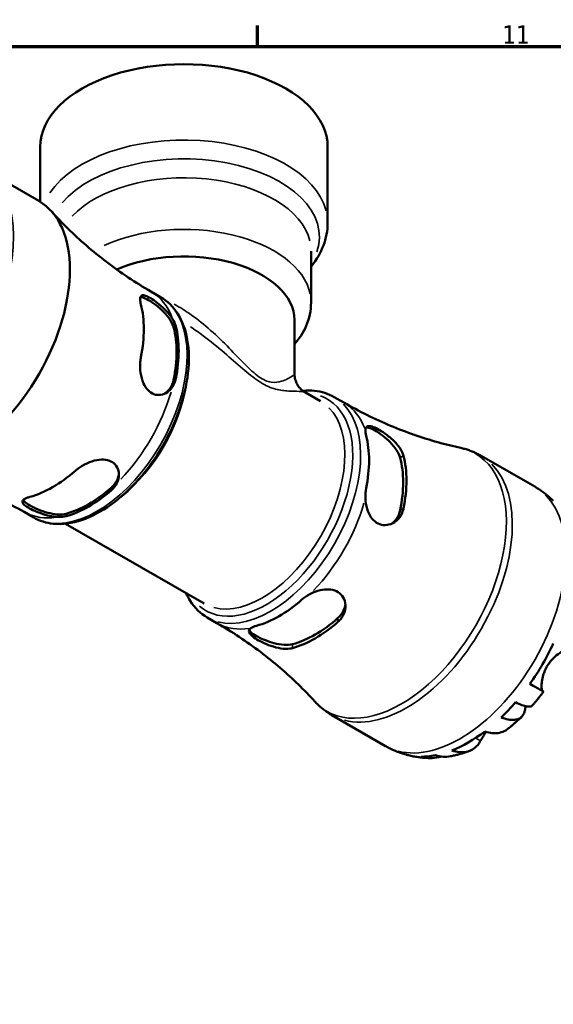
# Model space of a CAD drawing. Header units: millimetres. Extents: x 0 to 905, y 0 to 693.
# Tile 10 of 11: x 668 to 741, y 443 to 578. Entities that reach past the tile are written whole.
import ezdxf

# ---------------------------------------------------------------- set-up
doc = ezdxf.new("R2010")
doc.units = ezdxf.units.MM
for name, color, linetype, lineweight in [('Border (ISO)', 7, 'Continuous', 70), ('Visible (ISO)', 7, 'Continuous', 50), ('Visible Narrow (ISO)', 7, 'Continuous', 35)]:
    doc.layers.add(name, color=color, linetype=linetype, lineweight=lineweight)
doc.styles.add('Note Text (ISO)', font='tahoma.ttf')

# ---------------------------------------------------------------- blocks, each defined once
blk = doc.blocks.new('Borders Default Border')
at = {"layer": 'Border (ISO)'}
blk.add_line((700.83, 574), (700.83, 576.9), dxfattribs=at)
at = {"layer": 'Border (ISO)', "flags": 128}
blk.add_lwpolyline([(20, 20), (20, 574), (821, 574), (821, 20), (20, 20)], dxfattribs=at)
at = {"layer": 'Border (ISO)', "color": 232, "true_color": 0xca0064, "insert": (734.37, 574.4), "char_height": 2.5, "attachment_point": 7, "style": 'Note Text (ISO)'}
blk.add_mtext('11', dxfattribs=at)

msp = doc.modelspace()

# ---------------------------------------------------------------- linework, layer by layer
at = {"layer": 'Visible (ISO)'}
for p, q in [((671.07, 560.251), (671.07, 552.728)), ((710.448, 560.251), (710.448, 549.861)), ((663.159, 557.288), (670.867, 552.85)), ((708.177, 545.994), (708.177, 538.931)), ((686.239, 540.449), (687.568, 539.683)), ((705.905, 536.533), (705.905, 529.2)), ((707.403, 526.605), (709.475, 525.412)), ((711.341, 525.993), (712.671, 525.228)), ((731.481, 517.944), (738.82, 513.718)), ((668.848, 510.248), (670.177, 509.483)), ((674.512, 508.643), (693.516, 497.699)), ((693.95, 495.793), (695.279, 495.027)), ((711.021, 482.414), (718.359, 478.188))]:
    msp.add_line(p, q, dxfattribs=at)
for centre, major_axis, ratio, start_param, end_param in [((690.759, 560.251), (19.689, 0), 0.5758617, 0, 3.1415927), ((660.637, 535.085), (10.23, 17.765), 0.5780931, 3.1415927, 6.2831853), ((690.759, 536.533), (15.146, 0), 0.5758617, 0, 2.2239847), ((672.77, 528.097), (8.816, 15.309), 0.5780931, 5.2441434, 5.7475635), ((677.72, 525.247), (-8.496, -14.754), 0.5780931, 2.0928502, 2.6156714), ((677.72, 525.247), (-8.696, -15.1), 0.5780931, 2.0989866, 2.609535), ((703.798, 510.229), (8.696, 15.1), 0.5780931, 5.2405792, 5.7511277), ((708.748, 507.379), (-8.816, -15.309), 0.5780931, 2.1025508, 2.6059708), ((708.748, 507.379), (-8.496, -14.754), 0.5780931, 2.0928502, 2.6156714), ((672.77, 528.097), (8.816, 15.309), 0.5780931, 3.6733471, 4.1767671), ((677.72, 525.247), (-8.496, -14.754), 0.5780931, 0.5220539, 1.044875), ((677.72, 525.247), (-8.696, -15.1), 0.5780931, 0.5281902, 1.0387387), ((729.721, 495.302), (10.15, 17.625), 0.5780931, 6.123257, 6.13806), ((703.798, 510.229), (8.696, 15.1), 0.5780931, 3.6697829, 4.1803313), ((708.748, 507.379), (-8.496, -14.754), 0.5780931, 0.5220539, 1.044875), ((708.748, 507.379), (-8.816, -15.309), 0.5780931, 0.5317544, 1.0351745), ((729.721, 495.302), (10.15, 17.625), 0.5780931, 4.5524607, 4.8684499), ((729.721, 495.302), (10.15, 17.625), 0.5780931, 4.2441943, 4.3913181), ((729.721, 495.302), (10.15, 17.625), 0.5780931, 3.7670625, 4.0830517), ((729.721, 495.302), (-10.15, -17.625), 0.5780931, 0.1451253, 0.1560609), ((729.721, 495.302), (-10.15, -17.625), 0.5780931, 0.3172035, 0.4643273)]:
    msp.add_ellipse(centre, major_axis=major_axis, ratio=ratio, start_param=start_param, end_param=end_param, dxfattribs=at)
for points, knots in [([(672.592, 551.446), (673.308, 550.651), (674.068, 549.856), (675.672, 548.28), (676.515, 547.499), (678.28, 545.969), (679.201, 545.219), (681.111, 543.764), (682.1, 543.059), (684.132, 541.708), (685.176, 541.061), (686.239, 540.449)], [5.31334956, 5.31334956, 5.31334956, 5.31334956, 5.35062382, 5.35062382, 5.38789808, 5.38789808, 5.42517234, 5.42517234, 5.46244659, 5.46244659, 5.49972085, 5.49972085, 5.49972085, 5.49972085]), ([(708.177, 543.856), (708.208, 543.894), (708.24, 543.933), (708.943, 544.816), (709.49, 545.744), (710.245, 547.733), (710.448, 548.796), (710.448, 549.861)], [6.62847509, 6.62847509, 6.62847509, 6.62847509, 6.63843467, 6.63843467, 6.85350907, 6.85350907, 7.06858347, 7.06858347, 7.06858347, 7.06858347]), ([(687.568, 539.683), (688.502, 539.146), (689.293, 538.369), (690.542, 536.408), (690.983, 535.206), (691.472, 532.466), (691.499, 530.911), (691.126, 527.642), (690.721, 525.925), (689.528, 522.513), (688.741, 520.817), (686.866, 517.61), (685.778, 516.099), (683.404, 513.407), (682.118, 512.227), (679.463, 510.319), (678.095, 509.592), (675.409, 508.69), (674.089, 508.511), (671.893, 508.734), (670.984, 509.018), (670.177, 509.483)], [0.7834645, 0.7834645, 0.7834645, 0.7834645, 1.0766792, 1.0766792, 1.38569, 1.38569, 1.7114231, 1.7114231, 2.0392861, 2.0392861, 2.3658433, 2.3658433, 2.6918399, 2.6918399, 3.018477, 3.018477, 3.3463972, 3.3463972, 3.6715164, 3.6715164, 3.9250571, 3.9250571, 3.9250571, 3.9250571]), ([(684.869, 538.661), (684.839, 538.779), (684.815, 538.89), (684.746, 539.284), (684.744, 539.512), (684.839, 539.836), (684.941, 539.927), (685.243, 539.956), (685.429, 539.912), (685.879, 539.715), (686.132, 539.574), (686.708, 539.198), (687.023, 538.968), (687.672, 538.437), (687.998, 538.141), (688.644, 537.468), (688.95, 537.09), (689.187, 536.713)], [-1.0043373, -1.0043373, -1.0043373, -1.0043373, -0.953009, -0.953009, -0.8093359, -0.8093359, -0.6606769, -0.6606769, -0.5306534, -0.5306534, -0.4094018, -0.4094018, -0.2835892, -0.2835892, -0.1525391, -0.1525391, -0.0000482, -0.0000482, -0.0000482, -0.0000482]), ([(684.8, 539.699), (684.878, 539.695), (684.966, 539.68), (685.301, 539.588), (685.597, 539.451), (685.909, 539.272), (686.227, 539.088), (686.597, 538.84), (687.334, 538.268), (687.699, 537.944), (688.325, 537.302), (688.628, 536.939), (689.099, 536.216), (689.266, 535.856), (689.35, 535.541)], [-0.18643458, -0.18643458, -0.18643458, -0.18643458, -0.13254632, -0.13254632, 0, 0, 0, 0.1348824, 0.1348824, 0.2697648, 0.2697648, 0.4078814, 0.4078814, 0.545998, 0.545998, 0.545998, 0.545998]), ([(708.177, 538.931), (708.177, 537.829), (707.936, 536.732), (707.108, 534.817), (706.561, 533.98), (705.905, 533.227)], [5.49778714, 5.49778714, 5.49778714, 5.49778714, 5.74184708, 5.74184708, 5.96266703, 5.96266703, 5.96266703, 5.96266703]), ([(689.187, 527.394), (688.996, 527.106), (688.76, 526.862), (688.211, 526.478), (687.895, 526.346), (687.262, 526.248), (686.951, 526.274), (686.353, 526.485), (686.077, 526.668), (685.586, 527.179), (685.381, 527.503), (685.025, 528.305), (684.896, 528.796), (684.753, 529.809), (684.739, 530.329), (684.799, 531.046), (684.828, 531.261), (684.869, 531.467)], [-1.0759469, -1.0759469, -1.0759469, -1.0759469, -0.9530232, -0.9530232, -0.8227386, -0.8227386, -0.7004373, -0.7004373, -0.5766462, -0.5766462, -0.4488551, -0.4488551, -0.2955312, -0.2955312, -0.1413466, -0.1413466, -0.0718968, -0.0718968, -0.0718968, -0.0718968]), ([(705.905, 529.2), (705.905, 529.002), (705.925, 528.785), (706.022, 528.34), (706.099, 528.113), (706.304, 527.687), (706.431, 527.49), (706.705, 527.15), (706.852, 527.006), (707.137, 526.771), (707.275, 526.679), (707.403, 526.605)], [3.897222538, 3.897222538, 3.897222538, 3.897222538, 3.913498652, 3.913498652, 3.929774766, 3.929774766, 3.94605088, 3.94605088, 3.962326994, 3.962326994, 3.978603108, 3.978603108, 3.978603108, 3.978603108]), ([(689.35, 528.347), (689.264, 527.928), (689.093, 527.515), (688.657, 526.891), (688.415, 526.655), (688.158, 526.48)], [0.53194013, 0.53194013, 0.53194013, 0.53194013, 0.67238091, 0.67238091, 0.78640011, 0.78640011, 0.78640011, 0.78640011]), ([(707.057, 526.838), (707.604, 526.892), (708.142, 526.893), (709.626, 526.742), (710.534, 526.458), (711.341, 525.993)], [6.67563253, 6.67563253, 6.67563253, 6.67563253, 6.81310909, 6.81310909, 7.06664976, 7.06664976, 7.06664976, 7.06664976]), ([(728.681, 519.02), (727.653, 519.243), (726.604, 519.503), (724.479, 520.099), (723.404, 520.436), (721.242, 521.188), (720.156, 521.604), (717.989, 522.512), (716.908, 523.005), (714.769, 524.063), (713.71, 524.629), (712.671, 525.228)], [0.60124819, 0.60124819, 0.60124819, 0.60124819, 0.63769145, 0.63769145, 0.6741347, 0.6741347, 0.71057795, 0.71057795, 0.7470212, 0.7470212, 0.78346445, 0.78346445, 0.78346445, 0.78346445]), ([(715.619, 521.492), (715.632, 521.676), (715.684, 521.813), (715.876, 521.995), (716.021, 522.032), (716.402, 521.995), (716.631, 521.925), (717.172, 521.689), (717.476, 521.525), (718.132, 521.115), (718.474, 520.873), (719.203, 520.288), (719.578, 519.938), (720.219, 519.207), (720.482, 518.827), (720.741, 518.28), (720.804, 518.109), (720.846, 517.943)], [-1.0736421, -1.0736421, -1.0736421, -1.0736421, -0.9521319, -0.9521319, -0.8236951, -0.8236951, -0.7012686, -0.7012686, -0.5775674, -0.5775674, -0.4501499, -0.4501499, -0.2967529, -0.2967529, -0.141994, -0.141994, -0.069566, -0.069566, -0.069566, -0.069566]), ([(715.718, 521.829), (715.821, 521.84), (715.945, 521.826), (716.329, 521.72), (716.625, 521.584), (717.25, 521.224), (717.613, 520.981), (718.338, 520.42), (718.698, 520.102), (719.329, 519.463), (719.639, 519.094), (720.121, 518.36), (720.292, 517.994), (720.378, 517.673)], [0.86454186, 0.86454186, 0.86454186, 0.86454186, 0.94536801, 0.94536801, 1.07791433, 1.07791433, 1.21046065, 1.21046065, 1.34300697, 1.34300697, 1.48344775, 1.48344775, 1.62388853, 1.62388853, 1.62388853, 1.62388853]), ([(728.681, 519.02), (728.876, 518.977), (729.071, 518.929), (729.456, 518.821), (729.647, 518.761), (730.027, 518.629), (730.214, 518.557), (730.585, 518.402), (730.768, 518.318), (731.129, 518.14), (731.307, 518.045), (731.481, 517.944)], [0.60124819, 0.60124819, 0.60124819, 0.60124819, 0.63769145, 0.63769145, 0.6741347, 0.6741347, 0.71057795, 0.71057795, 0.7470212, 0.7470212, 0.78346445, 0.78346445, 0.78346445, 0.78346445]), ([(675.882, 515.901), (675.998, 516.003), (676.123, 516.102), (676.621, 516.469), (677.035, 516.711), (677.923, 517.113), (678.395, 517.268), (679.27, 517.425), (679.671, 517.442), (680.391, 517.339), (680.705, 517.229), (681.251, 516.879), (681.468, 516.642), (681.774, 516.07), (681.853, 515.739), (681.861, 514.999), (681.764, 514.59), (681.573, 514.207)], [-1.0043373, -1.0043373, -1.0043373, -1.0043373, -0.953009, -0.953009, -0.8093359, -0.8093359, -0.6606769, -0.6606769, -0.5306534, -0.5306534, -0.4094018, -0.4094018, -0.2835892, -0.2835892, -0.1525391, -0.1525391, -0.0000482, -0.0000482, -0.0000482, -0.0000482]), ([(668.848, 510.248), (667.784, 510.861), (666.701, 511.439), (664.512, 512.518), (663.406, 513.019), (661.189, 513.941), (660.078, 514.361), (657.869, 515.12), (656.771, 515.458), (654.603, 516.053), (653.534, 516.311), (652.486, 516.531)], [2.3581282, 2.3581282, 2.3581282, 2.3581282, 2.39540246, 2.39540246, 2.43267671, 2.43267671, 2.46995097, 2.46995097, 2.50722523, 2.50722523, 2.54449949, 2.54449949, 2.54449949, 2.54449949]), ([(681.85, 515.548), (681.826, 515.235), (681.74, 514.904), (681.414, 514.218), (681.146, 513.871), (680.832, 513.593)], [0.29240989, 0.29240989, 0.29240989, 0.29240989, 0.4078814, 0.4078814, 0.545998, 0.545998, 0.545998, 0.545998]), ([(738.82, 513.718), (738.996, 513.616), (739.17, 513.51), (739.513, 513.29), (739.681, 513.175), (740.011, 512.938), (740.173, 512.816), (740.489, 512.564), (740.644, 512.434), (740.946, 512.168), (741.094, 512.032), (741.237, 511.893)], [0.78346445, 0.78346445, 0.78346445, 0.78346445, 0.81248951, 0.81248951, 0.84151457, 0.84151457, 0.87053963, 0.87053963, 0.89956469, 0.89956469, 0.92858975, 0.92858975, 0.92858975, 0.92858975]), ([(673.514, 509.566), (673.155, 509.58), (672.773, 509.632), (671.97, 509.803), (671.55, 509.925), (670.761, 510.2), (670.398, 510.349), (669.737, 510.658), (669.453, 510.812), (668.992, 511.111), (668.826, 511.252), (668.617, 511.54), (668.604, 511.681), (668.776, 511.944), (668.96, 512.066), (669.36, 512.226), (669.502, 512.274), (669.659, 512.317)], [-1.0759469, -1.0759469, -1.0759469, -1.0759469, -0.9530232, -0.9530232, -0.8227386, -0.8227386, -0.7004373, -0.7004373, -0.5766462, -0.5766462, -0.4488551, -0.4488551, -0.2955312, -0.2955312, -0.1413466, -0.1413466, -0.0718968, -0.0718968, -0.0718968, -0.0718968]), ([(674.609, 510.009), (674.289, 509.924), (673.887, 509.89), (673.011, 509.941), (672.537, 510.026), (671.668, 510.253), (671.212, 510.406), (670.364, 510.753), (669.972, 510.946), (669.347, 511.305), (669.08, 511.493), (668.832, 511.735), (668.775, 511.802), (668.732, 511.867)], [0.53194013, 0.53194013, 0.53194013, 0.53194013, 0.67238091, 0.67238091, 0.81282168, 0.81282168, 0.94536801, 0.94536801, 1.07791433, 1.07791433, 1.21046065, 1.21046065, 1.26406163, 1.26406163, 1.26406163, 1.26406163]), ([(720.846, 510.749), (720.816, 510.592), (720.774, 510.44), (720.579, 509.898), (720.363, 509.547), (719.806, 508.958), (719.463, 508.727), (718.763, 508.469), (718.416, 508.42), (717.75, 508.492), (717.439, 508.599), (716.855, 508.971), (716.595, 509.232), (716.154, 509.882), (715.981, 510.267), (715.713, 511.158), (715.636, 511.669), (715.619, 512.173)], [-1.0043385, -1.0043385, -1.0043385, -1.0043385, -0.9516031, -0.9516031, -0.8094834, -0.8094834, -0.6608828, -0.6608828, -0.5308815, -0.5308815, -0.4096357, -0.4096357, -0.2838395, -0.2838395, -0.1527295, -0.1527295, -0.0000485, -0.0000485, -0.0000485, -0.0000485]), ([(720.378, 510.479), (720.292, 510.06), (720.121, 509.647), (719.699, 509.044), (719.479, 508.823), (719.244, 508.653)], [-0.5459742, -0.5459742, -0.5459742, -0.5459742, -0.40553342, -0.40553342, -0.30010871, -0.30010871, -0.30010871, -0.30010871]), ([(693.95, 495.793), (693.017, 496.33), (692.225, 497.107), (691.405, 498.394), (691.216, 498.748), (691.048, 499.12)], [3.92505711, 3.92505711, 3.92505711, 3.92505711, 4.21827188, 4.21827188, 4.32026222, 4.32026222, 4.32026222, 4.32026222]), ([(708.005, 498.986), (708.359, 499.175), (708.737, 499.333), (709.529, 499.569), (709.943, 499.641), (710.728, 499.655), (711.093, 499.602), (711.758, 499.361), (712.045, 499.176), (712.512, 498.689), (712.68, 498.392), (712.899, 497.678), (712.916, 497.255), (712.753, 496.422), (712.572, 496.014), (712.171, 495.484), (712.024, 495.326), (711.859, 495.183)], [-1.0736421, -1.0736421, -1.0736421, -1.0736421, -0.9521319, -0.9521319, -0.8236951, -0.8236951, -0.7012686, -0.7012686, -0.5775674, -0.5775674, -0.4501499, -0.4501499, -0.2967529, -0.2967529, -0.141994, -0.141994, -0.069566, -0.069566, -0.069566, -0.069566]), ([(712.871, 497.609), (712.841, 497.323), (712.76, 497.025), (712.451, 496.362), (712.179, 496.008), (711.859, 495.725)], [1.37883851, 1.37883851, 1.37883851, 1.37883851, 1.48344775, 1.48344775, 1.62388853, 1.62388853, 1.62388853, 1.62388853]), ([(695.279, 495.027), (696.319, 494.429), (697.34, 493.797), (699.329, 492.478), (700.298, 491.791), (702.171, 490.372), (703.075, 489.641), (704.811, 488.149), (705.642, 487.388), (707.224, 485.85), (707.976, 485.073), (708.685, 484.296)], [3.92505711, 3.92505711, 3.92505711, 3.92505711, 3.96150036, 3.96150036, 3.99794361, 3.99794361, 4.03438687, 4.03438687, 4.07083012, 4.07083012, 4.10727337, 4.10727337, 4.10727337, 4.10727337]), ([(705.637, 491.599), (705.517, 491.566), (705.389, 491.541), (704.89, 491.477), (704.48, 491.492), (703.597, 491.626), (703.125, 491.75), (702.251, 492.053), (701.85, 492.222), (701.13, 492.575), (700.815, 492.752), (700.269, 493.11), (700.052, 493.284), (699.745, 493.615), (699.666, 493.768), (699.657, 494.071), (699.754, 494.216), (699.945, 494.345)], [-1.0043385, -1.0043385, -1.0043385, -1.0043385, -0.9516031, -0.9516031, -0.8094834, -0.8094834, -0.6608828, -0.6608828, -0.5308815, -0.5308815, -0.4096357, -0.4096357, -0.2838395, -0.2838395, -0.1527295, -0.1527295, -0.0000485, -0.0000485, -0.0000485, -0.0000485]), ([(705.637, 492.141), (705.317, 492.056), (704.915, 492.022), (704.039, 492.074), (703.565, 492.158), (702.696, 492.385), (702.24, 492.538), (701.392, 492.885), (700.999, 493.078), (700.687, 493.258), (700.375, 493.438), (700.108, 493.625), (699.823, 493.903), (699.749, 494.003), (699.706, 494.096)], [-0.5459742, -0.5459742, -0.5459742, -0.5459742, -0.40553342, -0.40553342, -0.26509264, -0.26509264, -0.13254632, -0.13254632, 0, 0, 0, 0.13254632, 0.13254632, 0.2134524, 0.2134524, 0.2134524, 0.2134524]), ([(743.086, 491.257), (743.069, 491.262), (743.05, 491.265), (742.973, 491.265), (742.902, 491.252), (742.732, 491.194), (742.634, 491.152), (742.372, 491.014), (742.2, 490.906), (741.761, 490.583), (741.49, 490.347), (740.96, 489.771), (740.708, 489.434), (740.496, 489.068)], [-0.49653157, -0.49653157, -0.49653157, -0.49653157, -0.46927389, -0.46927389, -0.40272959, -0.40272959, -0.33754407, -0.33754407, -0.24860938, -0.24860938, -0.12674173, -0.12674173, 0, 0, 0, 0]), ([(740.496, 489.068), (740.392, 488.888), (740.298, 488.702), (740.128, 488.311), (740.053, 488.108), (739.897, 487.598), (739.834, 487.299), (739.761, 486.771), (739.749, 486.544), (739.755, 486.219), (739.765, 486.105), (739.797, 485.918), (739.819, 485.846), (739.866, 485.748), (739.891, 485.718), (739.918, 485.702)], [0, 0, 0, 0, 0.0626039, 0.0626039, 0.12946018, 0.12946018, 0.23227607, 0.23227607, 0.32766079, 0.32766079, 0.39439512, 0.39439512, 0.45981717, 0.45981717, 0.51643089, 0.51643089, 0.51643089, 0.51643089]), ([(739.918, 485.702), (739.97, 485.671), (740.004, 485.651), (740.028, 485.635), (739.993, 485.655), (739.851, 485.735), (739.732, 485.803), (739.401, 485.992), (739.189, 486.113), (738.742, 486.37), (738.47, 486.526), (738.163, 486.702)], [4.03217579, 4.03217579, 4.03217579, 4.03217579, 4.13513094, 4.13513094, 4.28512034, 4.28512034, 4.43331426, 4.43331426, 4.58150818, 4.58150818, 4.72425651, 4.72425651, 4.72425651, 4.72425651]), ([(740.017, 485.642), (739.92, 485.51), (739.823, 485.379), (739.625, 485.119), (739.525, 484.99), (739.323, 484.734), (739.221, 484.607), (739.015, 484.354), (738.911, 484.229), (738.701, 483.98), (738.595, 483.856), (738.487, 483.734)], [2.54354919, 2.54354919, 2.54354919, 2.54354919, 2.57223212, 2.57223212, 2.60091506, 2.60091506, 2.629598, 2.629598, 2.65828094, 2.65828094, 2.68696388, 2.68696388, 2.68696388, 2.68696388]), ([(711.021, 482.414), (710.846, 482.515), (710.675, 482.621), (710.339, 482.843), (710.175, 482.959), (709.855, 483.202), (709.698, 483.328), (709.394, 483.59), (709.246, 483.726), (708.959, 484.005), (708.82, 484.148), (708.685, 484.296)], [3.92505711, 3.92505711, 3.92505711, 3.92505711, 3.96150036, 3.96150036, 3.99794361, 3.99794361, 4.03438687, 4.03438687, 4.07083012, 4.07083012, 4.10727337, 4.10727337, 4.10727337, 4.10727337]), ([(737.542, 483.652), (737.54, 483.431), (737.518, 483.228), (737.426, 482.816), (737.334, 482.587), (737.069, 482.212), (736.898, 482.066), (736.528, 481.868), (736.295, 481.798), (735.768, 481.749), (735.474, 481.771), (734.904, 481.88), (734.577, 481.975), (734.233, 482.112)], [3.76244325, 3.76244325, 3.76244325, 3.76244325, 3.8707582, 3.8707582, 4.01918305, 4.01918305, 4.16760789, 4.16760789, 4.31572262, 4.31572262, 4.46383734, 4.46383734, 4.60796954, 4.60796954, 4.60796954, 4.60796954]), ([(736.186, 484.172), (736.511, 484.015), (736.809, 483.89), (737.311, 483.709), (737.56, 483.639), (737.978, 483.573), (738.147, 483.576), (738.358, 483.632), (738.433, 483.673), (738.487, 483.734)], [0.15177306, 0.15177306, 0.15177306, 0.15177306, 0.29590525, 0.29590525, 0.44401998, 0.44401998, 0.5921347, 0.5921347, 0.70109694, 0.70109694, 0.70109694, 0.70109694]), ([(737.03, 482.198), (736.909, 482.081), (736.788, 481.965), (736.542, 481.736), (736.418, 481.623), (736.168, 481.398), (736.042, 481.288), (735.788, 481.069), (735.659, 480.96), (735.4, 480.747), (735.269, 480.641), (735.137, 480.538)], [2.81153392, 2.81153392, 2.81153392, 2.81153392, 2.84123457, 2.84123457, 2.87093523, 2.87093523, 2.90063589, 2.90063589, 2.93033654, 2.93033654, 2.9600372, 2.9600372, 2.9600372, 2.9600372]), ([(731.984, 480.184), (732.343, 480.063), (732.694, 479.99), (733.327, 479.93), (733.665, 479.942), (734.297, 480.07), (734.59, 480.186), (734.938, 480.391), (735.039, 480.46), (735.137, 480.538)], [0.1517835, 0.1517835, 0.1517835, 0.1517835, 0.29453183, 0.29453183, 0.44272575, 0.44272575, 0.59091966, 0.59091966, 0.6519728, 0.6519728, 0.6519728, 0.6519728]), ([(731.406, 478.89), (731.295, 478.688), (731.165, 478.496), (730.807, 478.075), (730.56, 477.872), (730.065, 477.58), (729.772, 477.464), (729.14, 477.336), (728.801, 477.324), (728.168, 477.384), (727.817, 477.457), (727.458, 477.578)], [4.03217579, 4.03217579, 4.03217579, 4.03217579, 4.13513094, 4.13513094, 4.28512034, 4.28512034, 4.43331426, 4.43331426, 4.58150818, 4.58150818, 4.72425651, 4.72425651, 4.72425651, 4.72425651]), ([(732.134, 480.136), (732.044, 479.993), (731.959, 479.853), (731.78, 479.554), (731.69, 479.398), (731.534, 479.122), (731.466, 479.001), (731.406, 478.89)], [-1.87372933, -1.87372933, -1.87372933, -1.87372933, -1.81973063, -1.81973063, -1.75376732, -1.75376732, -1.69399568, -1.69399568, -1.69399568, -1.69399568]), ([(721.152, 477.013), (720.959, 477.068), (720.767, 477.127), (720.386, 477.255), (720.196, 477.324), (719.819, 477.471), (719.632, 477.549), (719.261, 477.716), (719.078, 477.804), (718.715, 477.989), (718.536, 478.086), (718.359, 478.188)], [3.77993182, 3.77993182, 3.77993182, 3.77993182, 3.80895688, 3.80895688, 3.83798193, 3.83798193, 3.86700699, 3.86700699, 3.89603205, 3.89603205, 3.92505711, 3.92505711, 3.92505711, 3.92505711]), ([(729.889, 477.524), (729.722, 477.461), (729.554, 477.401), (729.215, 477.286), (729.044, 477.232), (728.699, 477.127), (728.524, 477.077), (728.172, 476.984), (727.995, 476.94), (727.636, 476.859), (727.455, 476.821), (727.273, 476.786)], [3.31342247, 3.31342247, 3.31342247, 3.31342247, 3.34361302, 3.34361302, 3.37380356, 3.37380356, 3.40399411, 3.40399411, 3.43418465, 3.43418465, 3.4643752, 3.4643752, 3.4643752, 3.4643752]), ([(724.602, 476.536), (724.391, 476.537), (724.178, 476.543), (723.751, 476.565), (723.536, 476.581), (723.105, 476.624), (722.889, 476.652), (722.456, 476.718), (722.239, 476.757), (721.806, 476.846), (721.589, 476.896), (721.373, 476.953)], [3.60610775, 3.60610775, 3.60610775, 3.60610775, 3.63864679, 3.63864679, 3.67118582, 3.67118582, 3.70372486, 3.70372486, 3.73626389, 3.73626389, 3.76880292, 3.76880292, 3.76880292, 3.76880292]), ([(726.054, 476.742), (725.934, 476.707), (725.812, 476.677), (725.267, 476.56), (724.838, 476.526), (724.067, 476.552), (723.656, 476.613), (723.256, 476.726)], [4.27317772, 4.27317772, 4.27317772, 4.27317772, 4.31572262, 4.31572262, 4.46383734, 4.46383734, 4.60796954, 4.60796954, 4.60796954, 4.60796954]), ([(725.209, 476.915), (725.59, 476.8), (725.973, 476.737), (726.625, 476.706), (726.952, 476.726), (727.272, 476.786)], [0.15177306, 0.15177306, 0.15177306, 0.15177306, 0.29590525, 0.29590525, 0.42334106, 0.42334106, 0.42334106, 0.42334106])]:
    msp.add_open_spline(points, degree=3, knots=knots, dxfattribs=at)
for points in [[(689.187, 536.713), (689.407, 536.362), (689.563, 536.015), (689.642, 535.709)], [(689.642, 528.515), (689.563, 528.118), (689.407, 527.727), (689.187, 527.394)], [(715.72, 520.692), (715.641, 520.998), (715.603, 521.277), (715.619, 521.492)], [(681.573, 514.207), (681.396, 513.851), (681.135, 513.521), (680.832, 513.254)], [(715.619, 512.173), (715.603, 512.642), (715.641, 513.101), (715.72, 513.498)], [(674.609, 509.671), (674.305, 509.588), (673.927, 509.55), (673.514, 509.566)], [(706.91, 498.237), (707.213, 498.504), (707.592, 498.766), (708.005, 498.986)], [(699.945, 494.345), (700.122, 494.464), (700.383, 494.57), (700.687, 494.654)], [(721.278, 476.979), (721.31, 476.97), (721.341, 476.961), (721.373, 476.953)]]:
    msp.add_open_spline(points, degree=3, dxfattribs=at)
at = {"layer": 'Visible Narrow (ISO)'}
for p, q in [((689.364, 535.549), (689.628, 535.701)), ((689.364, 528.355), (689.628, 528.507)), ((720.401, 517.687), (720.823, 517.93)), ((680.832, 513.576), (680.832, 513.271)), ((674.609, 509.992), (674.609, 509.688)), ((720.823, 510.735), (720.401, 510.492)), ((711.859, 495.698), (711.859, 495.21)), ((705.637, 491.626), (705.637, 492.114)), ((739.831, 485.752), (738.256, 486.659)), ((731.371, 478.91), (730.751, 479.267))]:
    msp.add_line(p, q, dxfattribs=at)
for centre, major_axis, ratio, start_param, end_param in [((690.759, 549.861), (19.689, 0), 0.5758617, 0.1458387, 2.7709353), ((690.759, 547.927), (-18.553, 0), 0.5758617, 2.9499061, 5.8308238), ((652.929, 539.523), (10.23, 17.765), 0.5780931, 3.2986723, 6.1261057), ((690.759, 545.994), (-17.417, 0), 0.5758617, 3.2808373, 5.7872403), ((690.759, 538.931), (17.417, 0), 0.5758617, 0.1183128, 2.2479426), ((677.543, 525.349), (8.696, 15.1), 0.5780931, 5.8517523, 6.2604783), ((678.873, 524.583), (8.696, 15.1), 0.5780931, 3.2986723, 6.1261057), ((680.023, 523.92), (7.98, 13.857), 0.5780931, 4.1255773, 5.2992007), ((677.543, 525.349), (-8.696, -15.1), 0.5780931, 1.1618769, 1.9758483), ((702.07, 511.224), (-8.338, -14.478), 0.5780931, 6.1755495, 9.5324138), ((702.646, 510.893), (-8.696, -15.1), 0.5780931, 0.1570796, 2.984513), ((703.975, 510.128), (8.696, 15.1), 0.5780931, 5.8517523, 6.2604783), ((701.495, 511.556), (7.98, 13.857), 0.5780931, 3.2986723, 6.1261057), ((720.532, 500.593), (10.166, 17.654), 0.5780931, 3.1346777, 6.2901003), ((721.251, 500.179), (-10.23, -17.765), 0.5780931, 0.1570796, 2.984513), ((728.59, 495.953), (10.23, 17.765), 0.5780931, 3.2986723, 6.1261057), ((703.975, 510.128), (-8.696, -15.1), 0.5780931, 1.1618769, 1.9758483), ((677.543, 525.349), (-8.696, -15.1), 0.5780931, 0.0225136, 0.427759), ((703.975, 510.128), (-8.696, -15.1), 0.5780931, 0.0225136, 0.427759)]:
    msp.add_ellipse(centre, major_axis=major_axis, ratio=ratio, start_param=start_param, end_param=end_param, dxfattribs=at)
for points, knots in [([(705.85, 529.094), (705.819, 529.057), (705.775, 529.013), (705.548, 528.819), (705.267, 528.627), (704.662, 528.332), (704.416, 528.23), (703.74, 528.032), (703.275, 527.945), (702.211, 528.109), (701.631, 528.344), (700.399, 529.215), (699.767, 529.815), (698.422, 531.167), (697.704, 531.932), (696.139, 533.525), (695.289, 534.352), (693.563, 535.883), (692.689, 536.589), (691.019, 537.776), (690.228, 538.274), (689.424, 538.705)], [4.0503635, 4.0503635, 4.0503635, 4.0503635, 4.181789, 4.181789, 4.5769041, 4.5769041, 4.7920777, 4.7920777, 5.087511, 5.087511, 5.3367023, 5.3367023, 5.5866862, 5.5866862, 5.876627, 5.876627, 6.2075717, 6.2075717, 6.5292496, 6.5292496, 6.8069018, 6.8069018, 6.8069018, 6.8069018]), ([(691.649, 535.612), (692.236, 535.225), (692.817, 534.816), (694.379, 533.656), (695.345, 532.869), (697.14, 531.337), (697.972, 530.595), (699.542, 529.249), (700.287, 528.635), (701.755, 527.663), (702.456, 527.337), (703.762, 526.933), (704.346, 526.87), (705.214, 526.806), (705.537, 526.797), (706.354, 526.775), (706.764, 526.763), (707.11, 526.704), (707.161, 526.693), (707.208, 526.681)], [-6.4000452, -6.4000452, -6.4000452, -6.4000452, -6.2075717, -6.2075717, -5.876627, -5.876627, -5.5866862, -5.5866862, -5.3367023, -5.3367023, -5.087511, -5.087511, -4.7920777, -4.7920777, -4.5769041, -4.5769041, -4.181789, -4.181789, -4.1060474, -4.1060474, -4.1060474, -4.1060474])]:
    msp.add_open_spline(points, degree=3, knots=knots, dxfattribs=at)

# ---------------------------------------------------------------- block references
msp.add_blockref('Borders Default Border', (0, 0))

doc.saveas('drawing.dxf')
